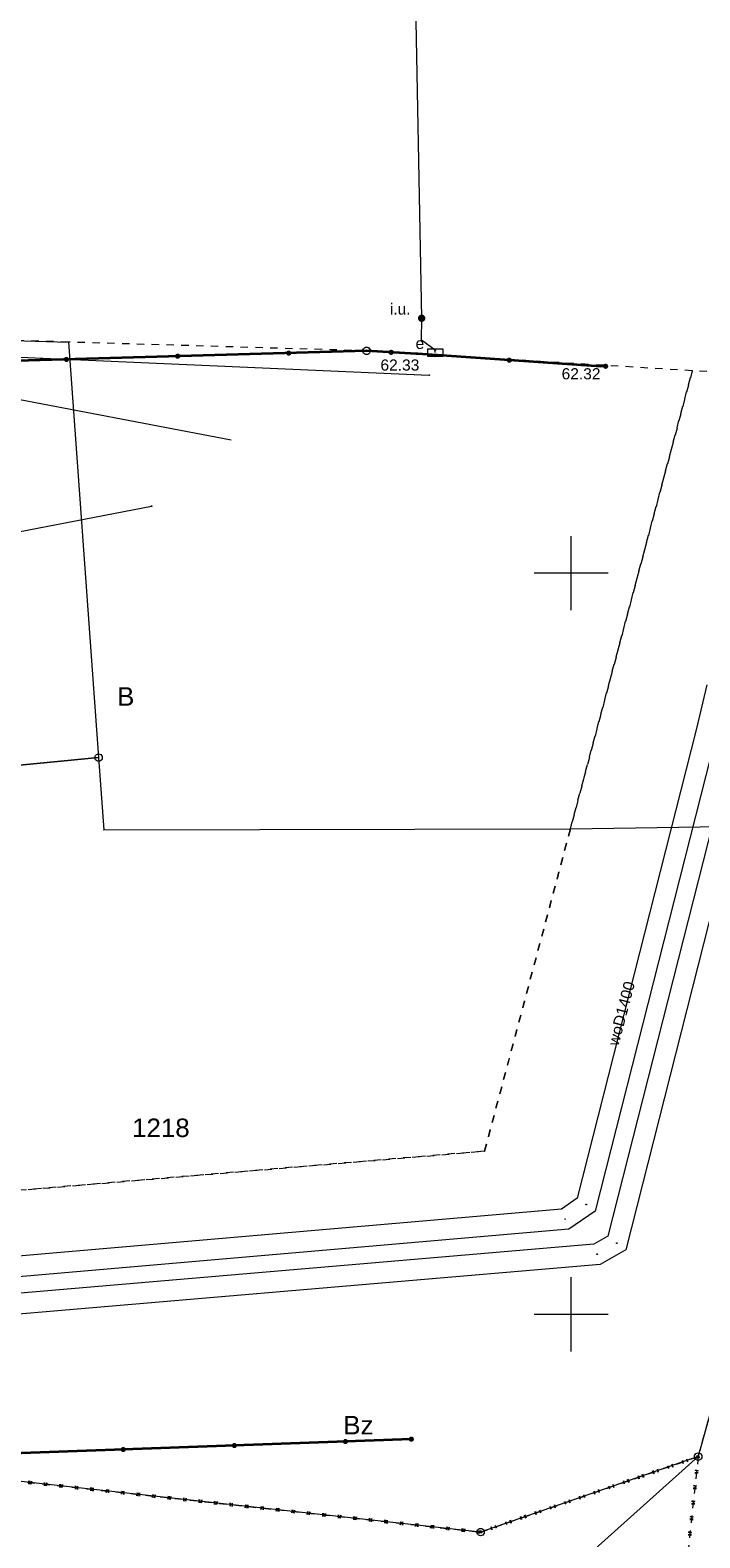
# Model space of a CAD drawing. Header units: millimetres. Extents: x 6421400 to 6424255, y 5791334 to 5793836.
# Tile 78 of 101: x 6422964 to 6423009, y 5792585 to 5792687. Entities that reach past the tile are written whole.
import ezdxf
from ezdxf.enums import TextEntityAlignment as Align

# ---------------------------------------------------------------- set-up
doc = ezdxf.new("R2010")
doc.units = ezdxf.units.MM
doc.linetypes.add('KROPK2', pattern=[1, 0.05, -0.95])
doc.linetypes.add('PRZER1-1', pattern=[1, 0.5, -0.5])
doc.layers.get('0').update_dxf_attribs({"color": 252})
for name, color, linetype, lineweight in [('GEPPGD', 252, 'Continuous', 18), ('GESDZI', 252, 'Continuous', 18), ('GESDZI_O', 252, 'Continuous', 18), ('GESJAE', 252, 'Continuous', 35), ('GESUZY', 252, 'Continuous', 18), ('GESUZY_O', 252, 'Continuous', 18), ('GSLKOG', 252, 'Continuous', 25), ('GSPPRB', 252, 'Continuous', 18), ('GULENN', 252, 'Continuous', 18), ('GULWLP', 252, 'Continuous', 18), ('GULWOP', 252, 'Continuous', 18), ('GULWOP_O', 252, 'Continuous', 18), ('GUPESE', 252, 'Continuous', 18), ('GUPESE_O', 252, 'Continuous', 18), ('Ramka sekcyjna', 252, 'Continuous', 18)]:
    doc.layers.add(name, color=color, linetype=linetype, lineweight=lineweight)
for name, color, linetype in [('GSPWPS', 252, 'Continuous'), ('GSPWPS_O', 252, 'Continuous'), ('GUPEUI', 252, 'Continuous'), ('GUPEUI_O', 252, 'Continuous'), ('xref', 252, 'Continuous')]:
    doc.layers.add(name, color=color, linetype=linetype)
doc.styles.add('Arial', font='arial.ttf')

# ---------------------------------------------------------------- blocks, each defined once
blk = doc.blocks.new('GSLKOG2')
blk.add_hatch(color=0).paths.add_polyline_path([(0, 0.175), (-0.045293, 0.169037), (-0.0875, 0.151554), (-0.123744, 0.123744), (-0.151554, 0.0875), (-0.169037, 0.045293), (-0.175, 0), (-0.169037, -0.045293), (-0.151554, -0.0875), (-0.123744, -0.123744), (-0.0875, -0.151554), (-0.045293, -0.169037), (0, -0.175), (0.045293, -0.169037), (0.0875, -0.151554), (0.123744, -0.123744), (0.151554, -0.0875), (0.169037, -0.045293), (0.175, 0), (0.169037, 0.045293), (0.151554, 0.0875), (0.123744, 0.123744), (0.0875, 0.151554), (0.045293, 0.169037)])
blk = doc.blocks.new('GSLKOG1')
blk.add_hatch(color=0).paths.add_polyline_path([(0, 0.175), (-0.045293, 0.169037), (-0.0875, 0.151554), (-0.123744, 0.123744), (-0.151554, 0.0875), (-0.169037, 0.045293), (-0.175, 0), (-0.169037, -0.045293), (-0.151554, -0.0875), (-0.123744, -0.123744), (-0.0875, -0.151554), (-0.045293, -0.169037), (0, -0.175), (0.045293, -0.169037), (0.0875, -0.151554), (0.123744, -0.123744), (0.151554, -0.0875), (0.169037, -0.045293), (0.175, 0), (0.169037, 0.045293), (0.151554, 0.0875), (0.123744, 0.123744), (0.0875, 0.151554), (0.045293, 0.169037)])
blk = doc.blocks.new('GSPWPS1')
blk.add_hatch(color=0).paths.add_polyline_path([(0, 0.045), (-0.011647, 0.043467), (-0.0225, 0.038971), (-0.03182, 0.03182), (-0.038971, 0.0225), (-0.043467, 0.011647), (-0.045, 0), (-0.043467, -0.011647), (-0.038971, -0.0225), (-0.03182, -0.03182), (-0.0225, -0.038971), (-0.011647, -0.043467), (0, -0.045), (0.011647, -0.043467), (0.0225, -0.038971), (0.03182, -0.03182), (0.038971, -0.0225), (0.043467, -0.011647), (0.045, 0), (0.043467, 0.011647), (0.038971, 0.0225), (0.03182, 0.03182), (0.0225, 0.038971), (0.011647, 0.043467)])
blk = doc.blocks.new('GUPEUI1')
blk.add_hatch(color=0).paths.add_polyline_path([(0, 0.25), (-0.064705, 0.241481), (-0.125, 0.216506), (-0.176777, 0.176777), (-0.216506, 0.125), (-0.241481, 0.064705), (-0.25, 0), (-0.241481, -0.064705), (-0.216506, -0.125), (-0.176777, -0.176777), (-0.125, -0.216506), (-0.064705, -0.241481), (0, -0.25), (0.064705, -0.241481), (0.125, -0.216506), (0.176777, -0.176777), (0.216506, -0.125), (0.241481, -0.064705), (0.25, 0), (0.241481, 0.064705), (0.216506, 0.125), (0.176777, 0.176777), (0.125, 0.216506), (0.064705, 0.241481)])
blk = doc.blocks.new('GUPESE1')
at = {"color": 0}
blk.add_lwpolyline([(-0.5, -0.25), (-0.5, 0.25), (0.5, 0.25), (0.5, -0.25)], close=True, dxfattribs=at)
blk = doc.blocks.new('GSPPRB0')
at = {"color": 0, "lineweight": 18}
blk.add_lwpolyline([(-0.007955, 0.0225), (0.007955, 0.0225), (0.0225, 0.007955), (0.0225, -0.007955), (0.007955, -0.0225), (-0.007955, -0.0225), (-0.0225, -0.007955), (-0.0225, 0.007955)], close=True, dxfattribs=at)
blk = doc.blocks.new('GEPPGD1_1')
at = {"color": 0}
blk.add_lwpolyline([(0.25, 0), (0.237764, -0.077254), (0.202254, -0.146946), (0.146946, -0.202254), (0.077254, -0.237764), (0, -0.25), (-0.077254, -0.237764), (-0.146946, -0.202254), (-0.202254, -0.146946), (-0.237764, -0.077254), (-0.25, 0), (-0.237764, 0.077254), (-0.202254, 0.146946), (-0.146946, 0.202254), (-0.077254, 0.237764), (0, 0.25), (0.077254, 0.237764), (0.146946, 0.202254), (0.202254, 0.146946), (0.237764, 0.077254)], close=True, dxfattribs=at)
blk = doc.blocks.new('GEPPGD1_2')
blk.add_hatch(color=0).paths.add_polyline_path([(-0.045, 0), (-0.042798, -0.013906), (-0.036406, -0.02645), (-0.02645, -0.036406), (-0.013906, -0.042798), (0, -0.045), (0.013906, -0.042798), (0.02645, -0.036406), (0.036406, -0.02645), (0.042798, -0.013906), (0.045, 0), (0.042798, 0.013906), (0.036406, 0.02645), (0.02645, 0.036406), (0.013906, 0.042798), (0, 0.045), (-0.013906, 0.042798), (-0.02645, 0.036406), (-0.036406, 0.02645), (-0.042798, 0.013906)])
blk = doc.blocks.new('G$CC51CC4AD')
at = {"layer": 'GESDZI', "linetype": 'Continuous', "lineweight": 18, "elevation": 10.3}
for points in [[(6422931.68, 5792645.92), (6422939.69, 5792646.22), (6422938.22, 5792663.63), (6422959.08, 5792665.8), (6422960.11, 5792665.77), (6422966.09, 5792665.59), (6422968.13, 5792637.56), (6422941.33, 5792634.95), (6422932.34, 5792634.07), (6422925.4, 5792633.4), (6422924.71, 5792645.76)], [(6422934.76, 5792590.33), (6422927.8, 5792589.55), (6422926.98, 5792605.35), (6422925.4, 5792633.4), (6422932.34, 5792634.07), (6422941.33, 5792634.95), (6422968.13, 5792637.56), (6422968.48, 5792632.68), (6422999.95, 5792632.75), (6423020.37, 5792633.06), (6423008.57, 5792590.4), (6422993.89, 5792585.31), (6422941.47, 5792591.08)], [(6422958.26, 5792584.56), (6422994.25, 5792577.56), (6423008.57, 5792590.4), (6422993.89, 5792585.31), (6422941.47, 5792591.08), (6422934.76, 5792590.33), (6422927.8, 5792589.55), (6422924.82, 5792589.22), (6422926.98, 5792582.57)]]:
    blk.add_lwpolyline(points, close=True, dxfattribs=at)
at = {"layer": 'GESJAE', "linetype": 'KROPK2', "lineweight": 50, "elevation": 10.3}
for points in [[(6423006.45, 5792570.63), (6423008.57, 5792590.4), (6422993.89, 5792585.31), (6422941.47, 5792591.08), (6422934.76, 5792590.33), (6422927.8, 5792589.55), (6422924.82, 5792589.22), (6422920.66, 5792661.95), (6422917.26, 5792719.89), (6422911.19, 5792830.6)], [(6422926.98, 5792582.57), (6422924.82, 5792589.22), (6422927.8, 5792589.55), (6422934.76, 5792590.33), (6422941.47, 5792591.08), (6422993.89, 5792585.31), (6423008.57, 5792590.4), (6423006.45, 5792570.63)]]:
    blk.add_lwpolyline(points, dxfattribs=at)
at = {"layer": 'GESUZY', "linetype": 'PRZER1-1', "lineweight": 18, "elevation": 10.18}
for points in [[(6422931.68, 5792645.92), (6422932.34, 5792634.07), (6422941.33, 5792634.95), (6422943.44, 5792606.74), (6422994.16, 5792611.01), (6422999.95, 5792632.75), (6423008.17, 5792663.66), (6422989.52, 5792664.8), (6422986.2, 5792665), (6422966.09, 5792665.59), (6422960.11, 5792665.77), (6422959.08, 5792665.8), (6422938.22, 5792663.63), (6422939.69, 5792646.22)], [(6422933.91, 5792605.78), (6422934.76, 5792590.33), (6422941.47, 5792591.08), (6422993.89, 5792585.31), (6423008.57, 5792590.4), (6423020.37, 5792633.06), (6423028.13, 5792662.45), (6423008.17, 5792663.66), (6422999.95, 5792632.75), (6422994.16, 5792611.01), (6422943.44, 5792606.74)]]:
    blk.add_lwpolyline(points, close=True, dxfattribs=at)
blk.add_lwpolyline([(6422926.98, 5792582.57), (6422924.82, 5792589.22), (6422927.8, 5792589.55), (6422934.76, 5792590.33), (6422941.47, 5792591.08), (6422993.89, 5792585.31), (6423008.57, 5792590.4), (6423006.45, 5792570.63)], dxfattribs=at)
at = {"layer": 'GSLKOG', "linetype": 'Continuous', "lineweight": 35, "elevation": 10.18}
for points in [[(6423002.33, 5792663.96), (6423002, 5792663.94), (6422989.66, 5792664.8), (6422989.52, 5792664.8), (6422986.2, 5792665), (6422938.22, 5792663.63)], [(6422989.22, 5792591.58), (6422927.88, 5792589.37)]]:
    blk.add_lwpolyline(points, dxfattribs=at)
at = {"layer": 'GULENN', "linetype": 'Continuous', "lineweight": 18, "elevation": 10.18}
for points in [[(6422990.84, 5792664.88), (6422990.82, 5792665.04), (6422989.9, 5792665.71), (6422989.92, 5792667.2), (6422989.46, 5792691.96), (6422987.59, 5792707.77), (6422986.42, 5792726.39), (6422986.94, 5792727.72), (6422985.97, 5792748.25), (6422984.26, 5792778.04), (6422984.83, 5792780.38), (6422984.52, 5792785.77), (6422983.62, 5792787.53), (6422982.92, 5792787.6), (6422982.94, 5792789.21)], [(6422922.04, 5792660.87), (6422959.25, 5792664.74), (6422990.42, 5792663.37)], [(6422953.21, 5792651.95), (6422961.43, 5792652.54), (6422971.7, 5792654.52)]]:
    blk.add_lwpolyline(points, dxfattribs=at)
at = {"layer": 'GULWLP', "linetype": 'Continuous', "lineweight": 18, "elevation": 10.18}
blk.add_lwpolyline([(6422941.6, 5792657.71), (6422941.15, 5792661.17), (6422960.8, 5792662.11), (6422977.07, 5792658.99)], dxfattribs=at)
at = {"layer": 'GULWOP', "linetype": 'Continuous', "lineweight": 18, "elevation": 10.18}
for points in [[(6423009.16, 5792642.46), (6423008.45, 5792639.52), (6423000.41, 5792607.83), (6422999.36, 5792607.1), (6422910.2, 5792599.39), (6422674.16, 5792579.93), (6422673.36, 5792579.89), (6422615.13, 5792580.22), (6422614.37, 5792580.22), (6422523.42, 5792579.56), (6422522.55, 5792580.28), (6422438.91, 5792682.29), (6422437.98, 5792682.75), (6422437.1, 5792682.91), (6422392.92, 5792687.41)], [(6423010.52, 5792642.13), (6423009.8, 5792639.18), (6423001.63, 5792606.97), (6422999.85, 5792605.74), (6422910.31, 5792597.99), (6422674.26, 5792578.54), (6422673.4, 5792578.48), (6422615.13, 5792578.82), (6422614.38, 5792578.82), (6422522.91, 5792578.16), (6422521.56, 5792579.29), (6422438.02, 5792681.17), (6422437.53, 5792681.41), (6422436.9, 5792681.53), (6422393.32, 5792685.97)], [(6423011.71, 5792641.8), (6423011.11, 5792639.27), (6423010.92, 5792638.53), (6423002.47, 5792605.27), (6423001.53, 5792604.73), (6422910.22, 5792596.94), (6422782.03, 5792585.75), (6422673.27, 5792577.18), (6422672.49, 5792577.16), (6422523.67, 5792576.33), (6422522.8, 5792576.75), (6422438.61, 5792678.8), (6422438.06, 5792679.44), (6422437.17, 5792680.06), (6422393.01, 5792684.8)], [(6423013.08, 5792641.47), (6423012.47, 5792638.94), (6423012.28, 5792638.19), (6423003.69, 5792604.35), (6423001.96, 5792603.36), (6422910.34, 5792595.54), (6422782.15, 5792584.36), (6422673.34, 5792575.78), (6422672.51, 5792575.76), (6422523.35, 5792574.93), (6422521.92, 5792575.62), (6422437.55, 5792677.89), (6422437.12, 5792678.39), (6422436.66, 5792678.7), (6422392.62, 5792683.43)]]:
    blk.add_lwpolyline(points, dxfattribs=at)
at = {"layer": 'Ramka sekcyjna', "linetype": 'Continuous', "lineweight": 18, "elevation": 100, "flags": 128}
for points in [[(6423000, 5792647.5), (6423000, 5792652.5)], [(6423002.5, 5792650), (6422997.5, 5792650)], [(6423000, 5792597.5), (6423000, 5792602.5)], [(6423002.5, 5792600), (6422997.5, 5792600)]]:
    blk.add_lwpolyline(points, dxfattribs=at)
at = {"layer": 'GEPPGD', "linetype": 'Continuous', "lineweight": 18, "rotation": 90}
for name, p in [('GEPPGD1_2', (6422966.09, 5792665.59, 10.32)), ('GEPPGD1_1', (6422986.2, 5792665, 10.32)), ('GEPPGD1_2', (6422989.52, 5792664.8, 10.32)), ('GEPPGD1_2', (6423008.17, 5792663.66, 10.32)), ('GEPPGD1_1', (6422968.13, 5792637.56, 10.32)), ('GEPPGD1_2', (6422968.48, 5792632.68, 10.32)), ('GEPPGD1_2', (6422999.95, 5792632.75, 10.32)), ('GEPPGD1_1', (6423008.57, 5792590.4, 10.32)), ('GEPPGD1_1', (6422993.89, 5792585.31, 10.32))]:
    blk.add_blockref(name, p, dxfattribs=at)
at = {"layer": 'GSLKOG', "linetype": 'Continuous', "lineweight": 25}
for name, p, rotation in [('GSLKOG2', (6422980.95, 5792664.85, 10.18), 181.6352350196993), ('GSLKOG2', (6422980.95, 5792664.85, 10.18), 181.6352350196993), ('GSLKOG2', (6422987.86, 5792664.9, 10.18), 176.55604815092), ('GSLKOG2', (6422987.86, 5792664.9, 10.18), 176.55604815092), ('GSLKOG2', (6422965.96, 5792664.42, 10.18), 181.6352350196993), ('GSLKOG2', (6422965.96, 5792664.42, 10.18), 181.6352350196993), ('GSLKOG2', (6422973.46, 5792664.64, 10.18), 181.6352350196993), ('GSLKOG2', (6422973.46, 5792664.64, 10.18), 181.6352350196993), ('GSLKOG2', (6422995.83, 5792664.37, 10.18), 176.0133851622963), ('GSLKOG2', (6422995.83, 5792664.37, 10.18), 176.0133851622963), ('GSLKOG1', (6423002.33, 5792663.96, 10.18), 183.4682291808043), ('GSLKOG1', (6422989.22, 5792591.58, 10.18), 182.0633995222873), ('GSLKOG2', (6422969.79, 5792590.88, 10.18), 182.0633995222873), ('GSLKOG2', (6422969.79, 5792590.88, 10.18), 182.0633995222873), ('GSLKOG2', (6422977.29, 5792591.15, 10.18), 182.0633995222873), ('GSLKOG2', (6422977.29, 5792591.15, 10.18), 182.0633995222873), ('GSLKOG2', (6422984.78, 5792591.42, 10.18), 182.0633995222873), ('GSLKOG2', (6422984.78, 5792591.42, 10.18), 182.0633995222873)]:
    blk.add_blockref(name, p, dxfattribs=dict(at, rotation=rotation))
at = {"layer": 'GSPPRB', "linetype": 'Continuous', "lineweight": 18, "rotation": 90}
for p in [(6422989.9, 5792665.71, 10.28), (6422990.82, 5792665.04, 10.28), (6423002.33, 5792663.96, 10.28), (6422990.42, 5792663.37, 10.28), (6422971.7, 5792654.52, 10.28), (6422994.16, 5792611.01, 10.28), (6423001.02, 5792607.4, 10.28), (6422999.6, 5792606.42, 10.28), (6423001.75, 5792604.05, 10.28), (6423003.08, 5792604.81, 10.28), (6422989.22, 5792591.58, 10.28)]:
    blk.add_blockref('GSPPRB0', p, dxfattribs=at)
at = {"layer": 'GSPWPS', "linetype": 'Continuous', "lineweight": 5, "rotation": 90}
for p in [(6422989.66, 5792664.8, 10.2), (6423002, 5792663.94, 10.2)]:
    blk.add_blockref('GSPWPS1', p, dxfattribs=at)
at = {"layer": 'GUPESE', "linetype": 'Continuous', "lineweight": 18}
blk.add_blockref('GUPESE1', (6422990.84, 5792664.88, 10.24), dxfattribs=at)
at = {"layer": 'GUPEUI', "linetype": 'Continuous', "lineweight": 5, "rotation": 91.96820461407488}
blk.add_blockref('GUPEUI1', (6422989.92, 5792667.2, 10.24), dxfattribs=at)
at = {"layer": 'GESDZI_O', "linetype": 'Continuous', "lineweight": 0, "style": 'Arial'}
blk.add_text('1218', height=1.25, rotation=360, dxfattribs=at).set_placement((6422972.33, 5792611.96, 10.8), align=Align.CENTER)
at = {"layer": 'GESUZY_O', "linetype": 'Continuous', "lineweight": 0, "style": 'Arial'}
for s, p in [('B', (6422969.96, 5792641.06, 10.8)), ('Bz', (6422985.65, 5792591.9, 10.8))]:
    blk.add_text(s, height=1.25, rotation=360, dxfattribs=at).set_placement(p, align=Align.CENTER)
at = {"layer": 'GSPWPS_O', "linetype": 'Continuous', "lineweight": 0, "style": 'Arial'}
for s, p in [('62.33', (6422987.14, 5792663.67, 10.8)), ('62.32', (6422999.36, 5792663.08, 10.8))]:
    blk.add_text(s, height=0.75, rotation=360, dxfattribs=at).set_placement(p)
at = {"layer": 'GULWOP_O', "linetype": 'Continuous', "lineweight": 0, "style": 'Arial'}
blk.add_text('woD1400', height=0.75, rotation=75.1771, dxfattribs=at).set_placement((6423003.75, 5792620.2, 10.8), align=Align.CENTER)
at = {"layer": 'GUPESE_O', "linetype": 'Continuous', "lineweight": 0, "style": 'Arial'}
blk.add_text('e', height=0.75, rotation=360, dxfattribs=at).set_placement((6422990.09, 5792665.13, 10.8), align=Align.RIGHT)
at = {"layer": 'GUPEUI_O', "linetype": 'Continuous', "lineweight": 0, "style": 'Arial'}
blk.add_text('i.u.', height=0.75, rotation=360, dxfattribs=at).set_placement((6422989.17, 5792667.45, 10.8), align=Align.RIGHT)

msp = doc.modelspace()

# ---------------------------------------------------------------- block references
at = {"layer": 'xref'}
msp.add_blockref('G$CC51CC4AD', (0, 0), dxfattribs=at)

doc.saveas('drawing.dxf')
